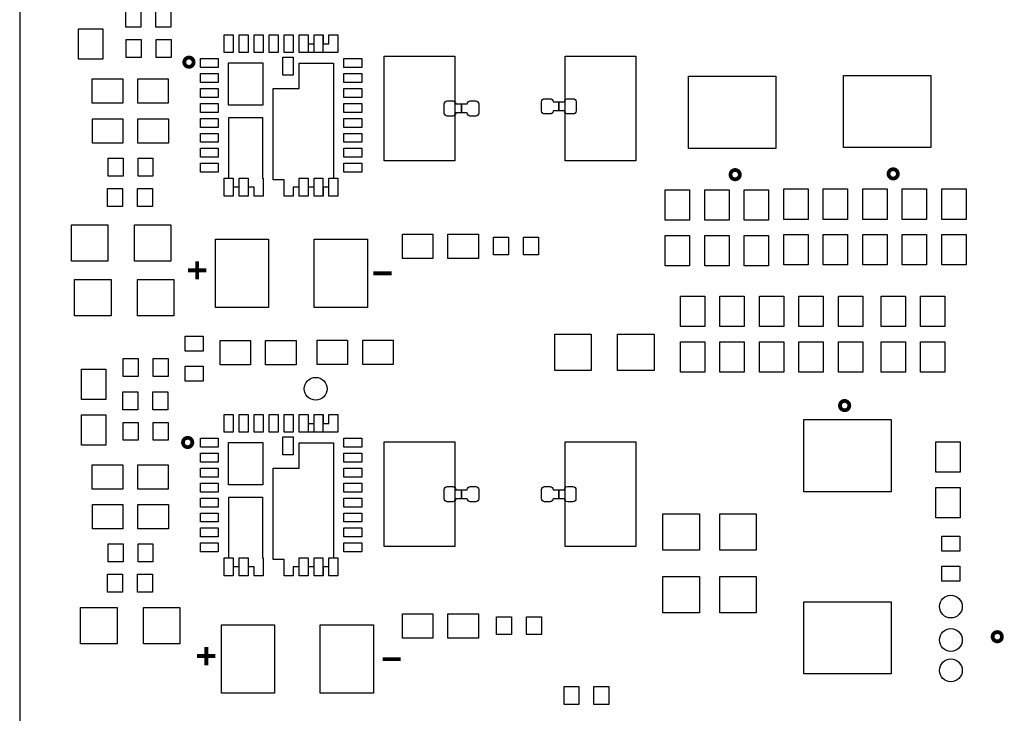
# Model space of a CAD drawing. Extents: x -35 to 121, y -31 to 50.
# Tile 2 of 11: x -35 to -2, y -5 to 18. Entities that reach past the tile are written whole.
import ezdxf

# ---------------------------------------------------------------- set-up
doc = ezdxf.new("R2010")
doc.units = 0
for name, color, linetype in [('BG_OUTLINE', 5, 'CONTINUOUS'), ('BG_SILKSCREEN_TOP', 7, 'CONTINUOUS'), ('PG_SILKSCREEN_TOP', 7, 'CONTINUOUS'), ('PIN_TOP', 92, 'CONTINUOUS')]:
    doc.layers.add(name, color=color, linetype=linetype)

msp = doc.modelspace()

# ---------------------------------------------------------------- linework, layer by layer
at = {"layer": 'BG_OUTLINE'}
msp.add_lwpolyline([(-35.091421, 36.779098), (-35.091421, -28.600502, 0.414214), (-33.091425, -30.600498), (-24.373891, -30.600498, 0.414214), (-23.866399, -30.093006), (-23.866399, -28.48798, -0.414214), (-23.479049, -28.10063), (-14.353591, -28.10063, -0.414214), (-13.866419, -28.587802), (-13.866419, -28.8512, 0.414214), (-13.417093, -29.300526), (-5.266233, -29.300526, -0.414214), (-4.791507, -29.775252), (-4.791507, -30.152442, 0.414214), (-4.343451, -30.600498), (20.146467, -30.600498, 0.414214), (20.608493, -30.138472), (20.608493, -27.722373, -0.414214), (21.129498, -27.201368, -0.414214), (21.608491, -27.680361), (21.608491, -30.144822, 0.414214), (22.064167, -30.600498), (118.508475, -30.600498, 0.414214)], format="xyb", dxfattribs=at)
at = {"layer": 'BG_SILKSCREEN_TOP', "const_width": 0.127}
for points in [[(-29.1592, 10.3632), (-29.1592, 9.7536)], [(-29.464, 10.0584), (-28.8544, 10.0584)], [(-23.2664, 9.9568), (-22.6568, 9.9568)], [(-28.8544, -2.54), (-28.8544, -3.1496)], [(-29.1592, -2.8448), (-28.5496, -2.8448)], [(-22.9616, -2.9464), (-22.352, -2.9464)]]:
    msp.add_lwpolyline(points, dxfattribs=at)
at = {"layer": 'PG_SILKSCREEN_TOP', "const_width": 0.127}
for points in [[(-29.277843, 17.02054, 1), (-29.589197, 17.02054, 1), (-29.277843, 17.02054)], [(-5.737123, 13.2842, 1), (-6.048477, 13.2842, 1), (-5.737123, 13.2842)], [(-11.020323, 13.2588, 1), (-11.331677, 13.2588, 1), (-11.020323, 13.2588)], [(-7.360183, 5.53466, 1), (-7.671537, 5.53466, 1), (-7.360183, 5.53466)], [(-29.321023, 4.30022, 1), (-29.632377, 4.30022, 1), (-29.321023, 4.30022)], [(-2.257323, -2.1971, 1), (-2.568677, -2.1971, 1), (-2.257323, -2.1971)]]:
    msp.add_lwpolyline(points, format="xyb", dxfattribs=at)
at = {"layer": 'PIN_TOP'}
for points in [[(-31.04275, 18.191251), (-31.54285, 18.191251), (-31.54285, 18.791149), (-31.04275, 18.791149)], [(-30.042752, 18.191251), (-30.542852, 18.191251), (-30.542852, 18.791149), (-30.042752, 18.791149)], [(-33.13049, 18.133035), (-32.31769, 18.133035), (-32.31769, 17.117035), (-33.13049, 17.117035)], [(-31.526848, 17.775149), (-31.026748, 17.775149), (-31.026748, 17.175251), (-31.526848, 17.175251)], [(-30.52685, 17.775149), (-30.02675, 17.775149), (-30.02675, 17.175251), (-30.52685, 17.175251)], [(-27.95256, 17.939995), (-27.95256, 17.340097), (-28.25256, 17.340097), (-28.25256, 17.939995)], [(-27.452434, 17.939995), (-27.452434, 17.340097), (-27.752434, 17.340097), (-27.752434, 17.939995)], [(-26.952562, 17.939995), (-26.952562, 17.340097), (-27.252562, 17.340097), (-27.252562, 17.939995)], [(-26.452436, 17.939995), (-26.452436, 17.340097), (-26.752436, 17.340097), (-26.752436, 17.939995)], [(-25.952564, 17.939995), (-25.952564, 17.340097), (-26.252564, 17.340097), (-26.252564, 17.939995)], [(-24.452555, 17.340047), (-25.752577, 17.340047), (-25.752577, 17.940045), (-25.452578, 17.940045), (-25.452578, 17.640046), (-25.252477, 17.640046), (-25.252477, 17.940045), (-24.952477, 17.940045), (-24.952477, 17.640046), (-24.752554, 17.640046), (-24.752554, 17.940045), (-24.452555, 17.940045)], [(-25.452438, 17.939995), (-25.452438, 17.340097), (-25.752438, 17.340097), (-25.752438, 17.939995)], [(-24.952566, 17.939995), (-24.952566, 17.340097), (-25.252566, 17.340097), (-25.252566, 17.939995)], [(-29.052495, 17.14006), (-28.452597, 17.14006), (-28.452597, 16.84006), (-29.052495, 16.84006)], [(-26.298398, 16.591051), (-26.298398, 17.190949), (-25.948386, 17.190949), (-25.948386, 16.591051)], [(-24.252403, 17.14006), (-23.652505, 17.14006), (-23.652505, 16.84006), (-24.252403, 16.84006)], [(-20.540675, 17.224756), (-20.540675, 13.719556), (-22.902875, 13.719556), (-22.902875, 17.224756)], [(-14.490852, 17.224756), (-14.490852, 13.719556), (-16.853052, 13.719556), (-16.853052, 17.224756)], [(-28.11145, 15.579979), (-28.11145, 17.000068), (-26.961338, 17.000068), (-26.961338, 15.579979)], [(-24.602415, 13.139928), (-24.452605, 13.139928), (-24.452605, 12.540031), (-24.752503, 12.540031), (-24.752503, 12.839929), (-24.952427, 12.839929), (-24.952427, 12.540031), (-25.252426, 12.540031), (-25.252426, 12.839929), (-25.452603, 12.839929), (-25.452603, 12.540031), (-25.752527, 12.540031), (-25.752527, 12.839929), (-25.952425, 12.839929), (-25.952425, 12.540031), (-26.252424, 12.540031), (-26.252424, 13.089915), (-26.622502, 13.089915), (-26.622502, 16.139922), (-25.752527, 16.139922), (-25.752527, 16.990009), (-24.602415, 16.990009)], [(-31.6484, 16.4592), (-31.6484, 15.6464), (-32.6644, 15.6464), (-32.6644, 16.4592)], [(-30.1244, 16.4592), (-30.1244, 15.6464), (-31.1404, 15.6464), (-31.1404, 16.4592)], [(-29.052495, 16.639934), (-28.452597, 16.639934), (-28.452597, 16.339934), (-29.052495, 16.339934)], [(-24.252403, 16.639934), (-23.652505, 16.639934), (-23.652505, 16.339934), (-24.252403, 16.339934)], [(-9.8171, 14.1351), (-12.7381, 14.1351), (-12.7381, 16.5481), (-9.8171, 16.5481)], [(-4.637964, 14.164056), (-7.558964, 14.164056), (-7.558964, 16.577056), (-4.637964, 16.577056)], [(-29.052495, 16.140062), (-28.452597, 16.140062), (-28.452597, 15.840062), (-29.052495, 15.840062)], [(-24.252403, 16.140062), (-23.652505, 16.140062), (-23.652505, 15.840062), (-24.252403, 15.840062)], [(-29.052495, 15.639936), (-28.452597, 15.639936), (-28.452597, 15.339936), (-29.052495, 15.339936)], [(-24.252403, 15.639936), (-23.652505, 15.639936), (-23.652505, 15.339936), (-24.252403, 15.339936)], [(-28.102535, 13.139928), (-28.102535, 15.169947), (-26.972539, 15.169947), (-26.972539, 13.139928), (-26.952423, 13.139928), (-26.952423, 12.539929), (-27.252422, 12.539929), (-27.252422, 12.839929), (-27.452523, 12.839929), (-27.452523, 12.539929), (-27.752523, 12.539929), (-27.752523, 12.839929), (-27.952446, 12.839929), (-27.952446, 12.539929), (-28.252445, 12.539929), (-28.252445, 13.139928)], [(-32.661835, 14.31671), (-32.661835, 15.12951), (-31.645835, 15.12951), (-31.645835, 14.31671)], [(-31.137835, 14.31671), (-31.137835, 15.12951), (-30.121835, 15.12951), (-30.121835, 14.31671)], [(-29.052495, 15.140064), (-28.452597, 15.140064), (-28.452597, 14.840064), (-29.052495, 14.840064)], [(-24.252403, 15.140064), (-23.652505, 15.140064), (-23.652505, 14.840064), (-24.252403, 14.840064)], [(-29.052495, 14.639938), (-28.452597, 14.639938), (-28.452597, 14.339938), (-29.052495, 14.339938)], [(-24.252403, 14.639938), (-23.652505, 14.639938), (-23.652505, 14.339938), (-24.252403, 14.339938)], [(-29.052495, 14.140066), (-28.452597, 14.140066), (-28.452597, 13.840066), (-29.052495, 13.840066)], [(-24.252403, 14.140066), (-23.652505, 14.140066), (-23.652505, 13.840066), (-24.252403, 13.840066)], [(-32.136448, 13.812749), (-31.636348, 13.812749), (-31.636348, 13.212851), (-32.136448, 13.212851)], [(-31.13645, 13.812749), (-30.63635, 13.812749), (-30.63635, 13.212851), (-31.13645, 13.212851)], [(-29.052495, 13.63994), (-28.452597, 13.63994), (-28.452597, 13.33994), (-29.052495, 13.33994)], [(-24.252403, 13.63994), (-23.652505, 13.63994), (-23.652505, 13.33994), (-24.252403, 13.33994)], [(-27.95256, 13.139903), (-27.95256, 12.540005), (-28.25256, 12.540005), (-28.25256, 13.139903)], [(-27.452434, 13.139903), (-27.452434, 12.540005), (-27.752434, 12.540005), (-27.752434, 13.139903)], [(-25.452438, 13.139903), (-25.452438, 12.540005), (-25.752438, 12.540005), (-25.752438, 13.139903)], [(-24.952566, 13.139903), (-24.952566, 12.540005), (-25.252566, 12.540005), (-25.252566, 13.139903)], [(-24.45244, 13.139903), (-24.45244, 12.540005), (-24.75244, 12.540005), (-24.75244, 13.139903)], [(-31.65235, 12.196851), (-32.15245, 12.196851), (-32.15245, 12.796749), (-31.65235, 12.796749)], [(-30.652352, 12.196851), (-31.152452, 12.196851), (-31.152452, 12.796749), (-30.652352, 12.796749)], [(-12.7, 11.7348), (-13.5128, 11.7348), (-13.5128, 12.7508), (-12.7, 12.7508)], [(-11.3792, 11.7348), (-12.192, 11.7348), (-12.192, 12.7508), (-11.3792, 12.7508)], [(-10.0584, 11.7348), (-10.8712, 11.7348), (-10.8712, 12.7508), (-10.0584, 12.7508)], [(-8.740064, 11.763756), (-9.552864, 11.763756), (-9.552864, 12.779756), (-8.740064, 12.779756)], [(-7.419264, 11.763756), (-8.232064, 11.763756), (-8.232064, 12.779756), (-7.419264, 12.779756)], [(-6.098464, 11.763756), (-6.911264, 11.763756), (-6.911264, 12.779756), (-6.098464, 12.779756)], [(-4.777664, 11.763756), (-5.590464, 11.763756), (-5.590464, 12.779756), (-4.777664, 12.779756)], [(-3.456864, 11.763756), (-4.269664, 11.763756), (-4.269664, 12.779756), (-3.456864, 12.779756)], [(-33.35909, 10.3632), (-33.35909, 11.5824), (-32.13989, 11.5824), (-32.13989, 10.3632)], [(-31.25851, 10.3632), (-31.25851, 11.5824), (-30.03931, 11.5824), (-30.03931, 10.3632)], [(-22.298635, 10.45591), (-22.298635, 11.26871), (-21.282635, 11.26871), (-21.282635, 10.45591)], [(-20.774635, 10.45591), (-20.774635, 11.26871), (-19.758635, 11.26871), (-19.758635, 10.45591)], [(-12.7, 10.2108), (-13.5128, 10.2108), (-13.5128, 11.2268), (-12.7, 11.2268)], [(-11.3792, 10.2108), (-12.192, 10.2108), (-12.192, 11.2268), (-11.3792, 11.2268)], [(-10.0584, 10.2108), (-10.8712, 10.2108), (-10.8712, 11.2268), (-10.0584, 11.2268)], [(-8.740064, 10.239756), (-9.552864, 10.239756), (-9.552864, 11.255756), (-8.740064, 11.255756)], [(-7.419264, 10.239756), (-8.232064, 10.239756), (-8.232064, 11.255756), (-7.419264, 11.255756)], [(-6.098464, 10.239756), (-6.911264, 10.239756), (-6.911264, 11.255756), (-6.098464, 11.255756)], [(-4.777664, 10.239756), (-5.590464, 10.239756), (-5.590464, 11.255756), (-4.777664, 11.255756)], [(-3.456864, 10.239756), (-4.269664, 10.239756), (-4.269664, 11.255756), (-3.456864, 11.255756)], [(-28.5496, 8.8138), (-28.5496, 11.0998), (-26.7716, 11.0998), (-26.7716, 8.8138)], [(-25.2476, 8.8138), (-25.2476, 11.0998), (-23.4696, 11.0998), (-23.4696, 8.8138)], [(-18.74915, 10.571251), (-19.24925, 10.571251), (-19.24925, 11.171149), (-18.74915, 11.171149)], [(-17.749152, 10.571251), (-18.249252, 10.571251), (-18.249252, 11.171149), (-17.749152, 11.171149)], [(-32.03829, 9.7536), (-32.03829, 8.5344), (-33.25749, 8.5344), (-33.25749, 9.7536)], [(-29.93771, 9.7536), (-29.93771, 8.5344), (-31.15691, 8.5344), (-31.15691, 9.7536)], [(-13.0048, 9.1948), (-12.192, 9.1948), (-12.192, 8.1788), (-13.0048, 8.1788)], [(-11.684, 9.1948), (-10.8712, 9.1948), (-10.8712, 8.1788), (-11.684, 8.1788)], [(-10.3632, 9.1948), (-9.5504, 9.1948), (-9.5504, 8.1788), (-10.3632, 8.1788)], [(-9.0424, 9.1948), (-8.2296, 9.1948), (-8.2296, 8.1788), (-9.0424, 8.1788)], [(-7.7216, 9.1948), (-6.9088, 9.1948), (-6.9088, 8.1788), (-7.7216, 8.1788)], [(-6.2992, 9.1948), (-5.4864, 9.1948), (-5.4864, 8.1788), (-6.2992, 8.1788)], [(-4.9784, 9.1948), (-4.1656, 9.1948), (-4.1656, 8.1788), (-4.9784, 8.1788)], [(-17.20469, 6.7056), (-17.20469, 7.9248), (-15.98549, 7.9248), (-15.98549, 6.7056)], [(-15.10411, 6.7056), (-15.10411, 7.9248), (-13.88491, 7.9248), (-13.88491, 6.7056)], [(-28.960851, 7.854048), (-28.960851, 7.353948), (-29.560749, 7.353948), (-29.560749, 7.854048)], [(-28.394635, 6.89991), (-28.394635, 7.71271), (-27.378635, 7.71271), (-27.378635, 6.89991)], [(-26.870635, 6.89991), (-26.870635, 7.71271), (-25.854635, 7.71271), (-25.854635, 6.89991)], [(-25.146, 6.9088), (-25.146, 7.7216), (-24.13, 7.7216), (-24.13, 6.9088)], [(-23.622, 6.9088), (-23.622, 7.7216), (-22.606, 7.7216), (-22.606, 6.9088)], [(-13.0048, 7.6708), (-12.192, 7.6708), (-12.192, 6.6548), (-13.0048, 6.6548)], [(-11.684, 7.6708), (-10.8712, 7.6708), (-10.8712, 6.6548), (-11.684, 6.6548)], [(-10.3632, 7.6708), (-9.5504, 7.6708), (-9.5504, 6.6548), (-10.3632, 6.6548)], [(-9.0424, 7.6708), (-8.2296, 7.6708), (-8.2296, 6.6548), (-9.0424, 6.6548)], [(-7.7216, 7.6708), (-6.9088, 7.6708), (-6.9088, 6.6548), (-7.7216, 6.6548)], [(-6.2992, 7.6708), (-5.4864, 7.6708), (-5.4864, 6.6548), (-6.2992, 6.6548)], [(-4.9784, 7.6708), (-4.1656, 7.6708), (-4.1656, 6.6548), (-4.9784, 6.6548)], [(-31.628448, 7.107149), (-31.128348, 7.107149), (-31.128348, 6.507251), (-31.628448, 6.507251)], [(-30.62845, 7.107149), (-30.12835, 7.107149), (-30.12835, 6.507251), (-30.62845, 6.507251)], [(-33.02889, 6.753835), (-32.21609, 6.753835), (-32.21609, 5.737835), (-33.02889, 5.737835)], [(-28.960851, 6.85405), (-28.960851, 6.35395), (-29.560749, 6.35395), (-29.560749, 6.85405)], [(-31.14435, 5.389651), (-31.64445, 5.389651), (-31.64445, 5.989549), (-31.14435, 5.989549)], [(-30.144352, 5.389651), (-30.644452, 5.389651), (-30.644452, 5.989549), (-30.144352, 5.989549)], [(-33.02889, 5.229835), (-32.21609, 5.229835), (-32.21609, 4.213835), (-33.02889, 4.213835)], [(-31.628448, 4.973549), (-31.128348, 4.973549), (-31.128348, 4.373651), (-31.628448, 4.373651)], [(-30.62845, 4.973549), (-30.12835, 4.973549), (-30.12835, 4.373651), (-30.62845, 4.373651)], [(-27.95256, 5.239995), (-27.95256, 4.640097), (-28.25256, 4.640097), (-28.25256, 5.239995)], [(-27.452434, 5.239995), (-27.452434, 4.640097), (-27.752434, 4.640097), (-27.752434, 5.239995)], [(-26.952562, 5.239995), (-26.952562, 4.640097), (-27.252562, 4.640097), (-27.252562, 5.239995)], [(-26.452436, 5.239995), (-26.452436, 4.640097), (-26.752436, 4.640097), (-26.752436, 5.239995)], [(-25.952564, 5.239995), (-25.952564, 4.640097), (-26.252564, 4.640097), (-26.252564, 5.239995)], [(-24.452555, 4.640047), (-25.752577, 4.640047), (-25.752577, 5.240045), (-25.452578, 5.240045), (-25.452578, 4.940046), (-25.252477, 4.940046), (-25.252477, 5.240045), (-24.952477, 5.240045), (-24.952477, 4.940046), (-24.752554, 4.940046), (-24.752554, 5.240045), (-24.452555, 5.240045)], [(-25.452438, 5.239995), (-25.452438, 4.640097), (-25.752438, 4.640097), (-25.752438, 5.239995)], [(-24.952566, 5.239995), (-24.952566, 4.640097), (-25.252566, 4.640097), (-25.252566, 5.239995)], [(-8.8773, 5.0673), (-5.9563, 5.0673), (-5.9563, 2.6543), (-8.8773, 2.6543)], [(-29.052495, 4.44006), (-28.452597, 4.44006), (-28.452597, 4.14006), (-29.052495, 4.14006)], [(-28.11145, 2.879979), (-28.11145, 4.300068), (-26.961338, 4.300068), (-26.961338, 2.879979)], [(-24.602415, 0.439928), (-24.452605, 0.439928), (-24.452605, -0.159969), (-24.752503, -0.159969), (-24.752503, 0.139929), (-24.952427, 0.139929), (-24.952427, -0.159969), (-25.252426, -0.159969), (-25.252426, 0.139929), (-25.452603, 0.139929), (-25.452603, -0.159969), (-25.752527, -0.159969), (-25.752527, 0.139929), (-25.952425, 0.139929), (-25.952425, -0.159969), (-26.252424, -0.159969), (-26.252424, 0.389915), (-26.622502, 0.389915), (-26.622502, 3.439922), (-25.752527, 3.439922), (-25.752527, 4.290009), (-24.602415, 4.290009)], [(-26.298398, 3.891051), (-26.298398, 4.490949), (-25.948386, 4.490949), (-25.948386, 3.891051)], [(-24.252403, 4.44006), (-23.652505, 4.44006), (-23.652505, 4.14006), (-24.252403, 4.14006)], [(-20.540675, 4.321556), (-20.540675, 0.816356), (-22.902875, 0.816356), (-22.902875, 4.321556)], [(-14.490852, 4.321556), (-14.490852, 0.816356), (-16.853052, 0.816356), (-16.853052, 4.321556)], [(-3.6576, 3.302), (-4.4704, 3.302), (-4.4704, 4.318), (-3.6576, 4.318)], [(-29.052495, 3.939934), (-28.452597, 3.939934), (-28.452597, 3.639934), (-29.052495, 3.639934)], [(-24.252403, 3.939934), (-23.652505, 3.939934), (-23.652505, 3.639934), (-24.252403, 3.639934)], [(-31.6484, 3.556), (-31.6484, 2.7432), (-32.6644, 2.7432), (-32.6644, 3.556)], [(-30.1244, 3.556), (-30.1244, 2.7432), (-31.1404, 2.7432), (-31.1404, 3.556)], [(-29.052495, 3.440062), (-28.452597, 3.440062), (-28.452597, 3.140062), (-29.052495, 3.140062)], [(-24.252403, 3.440062), (-23.652505, 3.440062), (-23.652505, 3.140062), (-24.252403, 3.140062)], [(-29.052495, 2.939936), (-28.452597, 2.939936), (-28.452597, 2.639936), (-29.052495, 2.639936)], [(-24.252403, 2.939936), (-23.652505, 2.939936), (-23.652505, 2.639936), (-24.252403, 2.639936)], [(-3.6576, 1.778), (-4.4704, 1.778), (-4.4704, 2.794), (-3.6576, 2.794)], [(-29.052495, 2.440064), (-28.452597, 2.440064), (-28.452597, 2.140064), (-29.052495, 2.140064)], [(-28.102535, 0.439928), (-28.102535, 2.469947), (-26.972539, 2.469947), (-26.972539, 0.439928), (-26.952423, 0.439928), (-26.952423, -0.160071), (-27.252422, -0.160071), (-27.252422, 0.139929), (-27.452523, 0.139929), (-27.452523, -0.160071), (-27.752523, -0.160071), (-27.752523, 0.139929), (-27.952446, 0.139929), (-27.952446, -0.160071), (-28.252445, -0.160071), (-28.252445, 0.439928)], [(-24.252403, 2.440064), (-23.652505, 2.440064), (-23.652505, 2.140064), (-24.252403, 2.140064)], [(-32.661835, 1.41351), (-32.661835, 2.22631), (-31.645835, 2.22631), (-31.645835, 1.41351)], [(-31.137835, 1.41351), (-31.137835, 2.22631), (-30.121835, 2.22631), (-30.121835, 1.41351)], [(-29.052495, 1.939938), (-28.452597, 1.939938), (-28.452597, 1.639938), (-29.052495, 1.639938)], [(-24.252403, 1.939938), (-23.652505, 1.939938), (-23.652505, 1.639938), (-24.252403, 1.639938)], [(-12.372264, 0.698246), (-13.591464, 0.698246), (-13.591464, 1.917446), (-12.372264, 1.917446)], [(-10.467264, 0.698246), (-11.686464, 0.698246), (-11.686464, 1.917446), (-10.467264, 1.917446)], [(-29.052495, 1.440066), (-28.452597, 1.440066), (-28.452597, 1.140066), (-29.052495, 1.140066)], [(-24.252403, 1.440066), (-23.652505, 1.440066), (-23.652505, 1.140066), (-24.252403, 1.140066)], [(-4.262349, 0.664337), (-4.262349, 1.164438), (-3.662451, 1.164438), (-3.662451, 0.664337)], [(-32.136448, 0.909549), (-31.636348, 0.909549), (-31.636348, 0.309651), (-32.136448, 0.309651)], [(-31.13645, 0.909549), (-30.63635, 0.909549), (-30.63635, 0.309651), (-31.13645, 0.309651)], [(-29.052495, 0.93994), (-28.452597, 0.93994), (-28.452597, 0.63994), (-29.052495, 0.63994)], [(-24.252403, 0.93994), (-23.652505, 0.93994), (-23.652505, 0.63994), (-24.252403, 0.63994)], [(-27.95256, 0.439903), (-27.95256, -0.159995), (-28.25256, -0.159995), (-28.25256, 0.439903)], [(-27.452434, 0.439903), (-27.452434, -0.159995), (-27.752434, -0.159995), (-27.752434, 0.439903)], [(-25.452438, 0.439903), (-25.452438, -0.159995), (-25.752438, -0.159995), (-25.752438, 0.439903)], [(-24.952566, 0.439903), (-24.952566, -0.159995), (-25.252566, -0.159995), (-25.252566, 0.439903)], [(-24.45244, 0.439903), (-24.45244, -0.159995), (-24.75244, -0.159995), (-24.75244, 0.439903)], [(-4.262349, -0.335661), (-4.262349, 0.16444), (-3.662451, 0.16444), (-3.662451, -0.335661)], [(-31.65235, -0.706349), (-32.15245, -0.706349), (-32.15245, -0.106451), (-31.65235, -0.106451)], [(-30.652352, -0.706349), (-31.152452, -0.706349), (-31.152452, -0.106451), (-30.652352, -0.106451)], [(-12.372264, -1.402334), (-13.591464, -1.402334), (-13.591464, -0.183134), (-12.372264, -0.183134)], [(-10.467264, -1.402334), (-11.686464, -1.402334), (-11.686464, -0.183134), (-10.467264, -0.183134)], [(-33.05429, -2.4384), (-33.05429, -1.2192), (-31.83509, -1.2192), (-31.83509, -2.4384)], [(-30.95371, -2.4384), (-30.95371, -1.2192), (-29.73451, -1.2192), (-29.73451, -2.4384)], [(-8.8773, -1.0287), (-5.9563, -1.0287), (-5.9563, -3.4417), (-8.8773, -3.4417)], [(-22.298635, -2.24409), (-22.298635, -1.43129), (-21.282635, -1.43129), (-21.282635, -2.24409)], [(-20.774635, -2.24409), (-20.774635, -1.43129), (-19.758635, -1.43129), (-19.758635, -2.24409)], [(-18.64755, -2.128749), (-19.14765, -2.128749), (-19.14765, -1.528851), (-18.64755, -1.528851)], [(-17.647552, -2.128749), (-18.147652, -2.128749), (-18.147652, -1.528851), (-17.647552, -1.528851)], [(-28.3464, -4.0894), (-28.3464, -1.8034), (-26.5684, -1.8034), (-26.5684, -4.0894)], [(-25.0444, -4.0894), (-25.0444, -1.8034), (-23.2664, -1.8034), (-23.2664, -4.0894)], [(-16.896448, -3.865651), (-16.396348, -3.865651), (-16.396348, -4.465549), (-16.896448, -4.465549)], [(-15.89645, -3.865651), (-15.39635, -3.865651), (-15.39635, -4.465549), (-15.89645, -4.465549)]]:
    msp.add_lwpolyline(points, close=True, dxfattribs=at)
for points in [[(-17.64444, 15.390901), (-17.64444, 15.698699, -0.414313), (-17.544339, 15.7988), (-17.359427, 15.7988, -0.414313), (-17.259325, 15.698699), (-17.259325, 15.694889), (-17.068825, 15.694889), (-17.068825, 15.692399), (-17.068825, 15.394711), (-17.259325, 15.394711), (-17.259325, 15.3924), (-17.259325, 15.390901, -0.414313), (-17.359427, 15.2908), (-17.544339, 15.2908, -0.414313)], [(-16.493134, 15.698699), (-16.493134, 15.390901, -0.414313), (-16.593236, 15.2908), (-16.778148, 15.2908, -0.414313), (-16.878249, 15.390901), (-16.878249, 15.394711), (-17.068749, 15.394711), (-17.068749, 15.397201), (-17.068749, 15.694889), (-16.878249, 15.694889), (-16.878249, 15.6972), (-16.878249, 15.698699, -0.414313), (-16.778148, 15.7988), (-16.593236, 15.7988, -0.414313)], [(-20.898129, 15.318257), (-20.898129, 15.626055, -0.414313), (-20.798028, 15.726156), (-20.613116, 15.726156, -0.414313), (-20.513015, 15.626055), (-20.513015, 15.622245), (-20.322515, 15.622245), (-20.322515, 15.619755), (-20.322515, 15.322067), (-20.513015, 15.322067), (-20.513015, 15.319756), (-20.513015, 15.318257, -0.414313), (-20.613116, 15.218156), (-20.798028, 15.218156, -0.414313)], [(-19.746824, 15.626055), (-19.746824, 15.318257, -0.414313), (-19.846925, 15.218156), (-20.031837, 15.218156, -0.414313), (-20.131938, 15.318257), (-20.131938, 15.322067), (-20.322438, 15.322067), (-20.322438, 15.324557), (-20.322438, 15.622245), (-20.131938, 15.622245), (-20.131938, 15.624556), (-20.131938, 15.626055, -0.414313), (-20.031837, 15.726156), (-19.846925, 15.726156, -0.414313)], [(-20.898129, 2.415057), (-20.898129, 2.722855, -0.414313), (-20.798028, 2.822956), (-20.613116, 2.822956, -0.414313), (-20.513015, 2.722855), (-20.513015, 2.719045), (-20.322515, 2.719045), (-20.322515, 2.716555), (-20.322515, 2.418867), (-20.513015, 2.418867), (-20.513015, 2.416556), (-20.513015, 2.415057, -0.414313), (-20.613116, 2.314956), (-20.798028, 2.314956, -0.414313)], [(-19.746824, 2.722855), (-19.746824, 2.415057, -0.414313), (-19.846925, 2.314956), (-20.031837, 2.314956, -0.414313), (-20.131938, 2.415057), (-20.131938, 2.418867), (-20.322438, 2.418867), (-20.322438, 2.421357), (-20.322438, 2.719045), (-20.131938, 2.719045), (-20.131938, 2.721356), (-20.131938, 2.722855, -0.414313), (-20.031837, 2.822956), (-19.846925, 2.822956, -0.414313)], [(-17.646904, 2.415057), (-17.646904, 2.722855, -0.414313), (-17.546803, 2.822956), (-17.361891, 2.822956, -0.414313), (-17.261789, 2.722855), (-17.261789, 2.719045), (-17.071289, 2.719045), (-17.071289, 2.716555), (-17.071289, 2.418867), (-17.261789, 2.418867), (-17.261789, 2.416556), (-17.261789, 2.415057, -0.414313), (-17.361891, 2.314956), (-17.546803, 2.314956, -0.414313)], [(-16.495598, 2.722855), (-16.495598, 2.415057, -0.414313), (-16.5957, 2.314956), (-16.780612, 2.314956, -0.414313), (-16.880713, 2.415057), (-16.880713, 2.418867), (-17.071213, 2.418867), (-17.071213, 2.421357), (-17.071213, 2.719045), (-16.880713, 2.719045), (-16.880713, 2.721356), (-16.880713, 2.722855, -0.414313), (-16.780612, 2.822956), (-16.5957, 2.822956, -0.414313)]]:
    msp.add_lwpolyline(points, format="xyb", close=True, dxfattribs=at)
for centre in [(-25.1968, 6.096), (-3.964864, -1.190244), (-3.964864, -2.307844), (-3.964864, -3.323844)]:
    msp.add_circle(centre, 0.381, dxfattribs=at)

doc.saveas('drawing.dxf')
